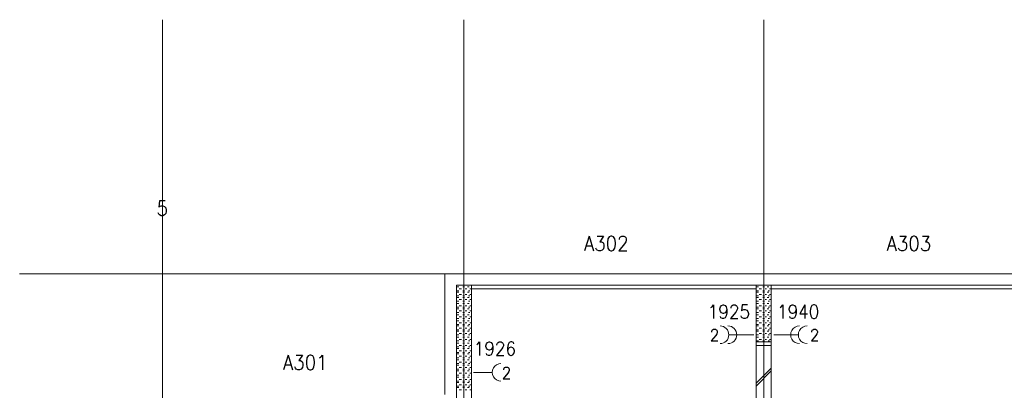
# Model space of a CAD drawing. Header units: metres. Extents: x -119 to 0, y 0 to 84.
# Tile 14 of 53: x -106 to -93, y 57 to 62. Entities that reach past the tile are written whole.
import ezdxf
from ezdxf.enums import TextEntityAlignment as Align

# ---------------------------------------------------------------- set-up
doc = ezdxf.new("R2010")
doc.units = ezdxf.units.M
doc.header["$MEASUREMENT"] = 0
doc.layers.add('Level 1', color=1, linetype='Continuous', lineweight=0)
doc.styles.add('Style-STANDARD', font='STANDARD.shx')

msp = doc.modelspace()

# ---------------------------------------------------------------- linework, layer by layer
at = {"layer": 'Level 1', "color": 11, "linetype": 'Continuous', "lineweight": 0}
for p, q in [((-104.555, 62.078), (-104.555, 35.354)), ((-100.551, 62.078), (-100.551, 35.323)), ((-96.563, 62.078), (-96.563, 35.354)), ((-106.454, 58.702), (-6.907, 58.702))]:
    msp.add_line(p, q, dxfattribs=at)
at = {"layer": 'Level 1', "color": 1, "linetype": 'Continuous', "lineweight": 0}
for p, q in [((-100.801, 58.702), (-100.801, 57.1)), ((-100.801, 58.702), (-44.367, 58.702)), ((-100.649, 58.554), (-100.649, 51.17)), ((-100.649, 58.554), (-44.515, 58.554)), ((-100.641, 58.531), (-100.618, 58.531)), ((-100.563, 58.531), (-100.54, 58.531)), ((-100.501, 58.531), (-100.481, 58.531)), ((-100.45, 58.554), (-100.45, 51.17)), ((-96.665, 58.554), (-96.665, 51.17)), ((-96.657, 58.531), (-96.633, 58.531)), ((-96.575, 58.531), (-96.552, 58.531)), ((-96.516, 58.531), (-96.497, 58.531)), ((-96.466, 58.554), (-96.466, 51.17)), ((-100.641, 58.48), (-100.618, 58.48)), ((-100.641, 58.46), (-100.618, 58.46)), ((-100.641, 58.41), (-100.618, 58.41)), ((-100.641, 58.39), (-100.618, 58.39)), ((-100.61, 58.503), (-100.582, 58.503)), ((-100.61, 58.429), (-100.582, 58.429)), ((-100.563, 58.48), (-100.54, 58.48)), ((-100.563, 58.46), (-100.54, 58.46)), ((-100.563, 58.41), (-100.54, 58.41)), ((-100.563, 58.39), (-100.54, 58.39)), ((-100.532, 58.503), (-100.512, 58.503)), ((-100.532, 58.429), (-100.512, 58.429)), ((-100.501, 58.46), (-100.481, 58.46)), ((-100.501, 58.39), (-100.481, 58.39)), ((-100.489, 58.48), (-100.469, 58.48)), ((-100.489, 58.41), (-100.469, 58.41)), ((-100.469, 58.503), (-100.458, 58.503)), ((-100.469, 58.429), (-100.458, 58.429)), ((-100.45, 58.503), (-96.665, 58.503)), ((-96.657, 58.48), (-96.633, 58.48)), ((-96.657, 58.46), (-96.633, 58.46)), ((-96.657, 58.41), (-96.633, 58.41)), ((-96.657, 58.39), (-96.633, 58.39)), ((-96.626, 58.503), (-96.594, 58.503)), ((-96.626, 58.429), (-96.594, 58.429)), ((-96.575, 58.48), (-96.552, 58.48)), ((-96.575, 58.46), (-96.552, 58.46)), ((-96.575, 58.41), (-96.552, 58.41)), ((-96.575, 58.39), (-96.552, 58.39)), ((-96.544, 58.503), (-96.528, 58.503)), ((-96.544, 58.429), (-96.528, 58.429)), ((-96.516, 58.46), (-96.497, 58.46)), ((-96.516, 58.39), (-96.497, 58.39)), ((-96.505, 58.48), (-96.485, 58.48)), ((-96.505, 58.41), (-96.485, 58.41)), ((-96.485, 58.503), (-96.474, 58.503)), ((-96.485, 58.429), (-96.474, 58.429)), ((-96.466, 58.503), (-92.669, 58.503)), ((-100.641, 58.343), (-100.618, 58.343)), ((-100.641, 58.312), (-100.618, 58.312)), ((-100.641, 58.262), (-100.618, 58.262)), ((-100.61, 58.363), (-100.582, 58.363)), ((-100.61, 58.281), (-100.582, 58.281)), ((-100.563, 58.343), (-100.54, 58.343)), ((-100.563, 58.312), (-100.54, 58.312)), ((-100.563, 58.262), (-100.54, 58.262)), ((-100.532, 58.363), (-100.512, 58.363)), ((-100.532, 58.281), (-100.512, 58.281)), ((-100.501, 58.312), (-100.481, 58.312)), ((-100.489, 58.343), (-100.469, 58.343)), ((-100.489, 58.262), (-100.469, 58.262)), ((-100.469, 58.363), (-100.458, 58.363)), ((-100.469, 58.281), (-100.458, 58.281)), ((-96.657, 58.343), (-96.633, 58.343)), ((-96.657, 58.312), (-96.633, 58.312)), ((-96.657, 58.262), (-96.633, 58.262)), ((-96.626, 58.363), (-96.594, 58.363)), ((-96.626, 58.281), (-96.594, 58.281)), ((-96.575, 58.343), (-96.552, 58.343)), ((-96.575, 58.312), (-96.552, 58.312)), ((-96.575, 58.262), (-96.552, 58.262)), ((-96.544, 58.363), (-96.528, 58.363)), ((-96.544, 58.281), (-96.528, 58.281)), ((-96.516, 58.312), (-96.497, 58.312)), ((-96.505, 58.343), (-96.485, 58.343)), ((-96.505, 58.262), (-96.485, 58.262)), ((-96.485, 58.363), (-96.474, 58.363)), ((-96.485, 58.281), (-96.474, 58.281)), ((-100.641, 58.238), (-100.618, 58.238)), ((-100.641, 58.191), (-100.618, 58.191)), ((-100.641, 58.16), (-100.618, 58.16)), ((-100.61, 58.215), (-100.582, 58.215)), ((-100.61, 58.133), (-100.582, 58.133)), ((-100.563, 58.238), (-100.54, 58.238)), ((-100.563, 58.191), (-100.54, 58.191)), ((-100.563, 58.16), (-100.54, 58.16)), ((-100.532, 58.215), (-100.512, 58.215)), ((-100.532, 58.133), (-100.512, 58.133)), ((-100.501, 58.238), (-100.481, 58.238)), ((-100.501, 58.16), (-100.481, 58.16)), ((-100.489, 58.191), (-100.469, 58.191)), ((-100.469, 58.215), (-100.458, 58.215)), ((-100.469, 58.133), (-100.458, 58.133)), ((-96.657, 58.238), (-96.633, 58.238)), ((-96.657, 58.191), (-96.633, 58.191)), ((-96.657, 58.16), (-96.633, 58.16)), ((-96.626, 58.215), (-96.594, 58.215)), ((-96.626, 58.133), (-96.594, 58.133)), ((-96.575, 58.238), (-96.552, 58.238)), ((-96.575, 58.191), (-96.552, 58.191)), ((-96.575, 58.16), (-96.552, 58.16)), ((-96.544, 58.215), (-96.528, 58.215)), ((-96.544, 58.133), (-96.528, 58.133)), ((-96.516, 58.238), (-96.497, 58.238)), ((-96.516, 58.16), (-96.497, 58.16)), ((-96.505, 58.191), (-96.485, 58.191)), ((-96.485, 58.215), (-96.474, 58.215)), ((-96.485, 58.133), (-96.474, 58.133)), ((-100.641, 58.109), (-100.618, 58.109)), ((-100.641, 58.078), (-100.618, 58.078)), ((-100.641, 58.032), (-100.618, 58.032)), ((-100.641, 58.012), (-100.618, 58.012)), ((-100.61, 58.055), (-100.582, 58.055)), ((-100.563, 58.109), (-100.54, 58.109)), ((-100.563, 58.078), (-100.54, 58.078)), ((-100.563, 58.032), (-100.54, 58.032)), ((-100.563, 58.012), (-100.54, 58.012)), ((-100.532, 58.055), (-100.512, 58.055)), ((-100.501, 58.078), (-100.481, 58.078)), ((-100.501, 58.012), (-100.481, 58.012)), ((-100.489, 58.109), (-100.469, 58.109)), ((-100.489, 58.032), (-100.469, 58.032)), ((-100.469, 58.055), (-100.458, 58.055)), ((-96.657, 58.109), (-96.633, 58.109)), ((-96.657, 58.078), (-96.633, 58.078)), ((-96.657, 58.032), (-96.633, 58.032)), ((-96.657, 58.012), (-96.633, 58.012)), ((-96.626, 58.055), (-96.594, 58.055)), ((-96.575, 58.109), (-96.552, 58.109)), ((-96.575, 58.078), (-96.552, 58.078)), ((-96.575, 58.032), (-96.552, 58.032)), ((-96.575, 58.012), (-96.552, 58.012)), ((-96.544, 58.055), (-96.528, 58.055)), ((-96.516, 58.078), (-96.497, 58.078)), ((-96.516, 58.012), (-96.497, 58.012)), ((-96.505, 58.109), (-96.485, 58.109)), ((-96.505, 58.032), (-96.485, 58.032)), ((-96.485, 58.055), (-96.474, 58.055)), ((-100.641, 57.961), (-100.618, 57.961)), ((-100.641, 57.942), (-100.618, 57.942)), ((-100.641, 57.895), (-100.618, 57.895)), ((-100.641, 57.864), (-100.618, 57.864)), ((-100.61, 57.981), (-100.582, 57.981)), ((-100.61, 57.911), (-100.582, 57.911)), ((-100.563, 57.961), (-100.54, 57.961)), ((-100.563, 57.942), (-100.54, 57.942)), ((-100.563, 57.895), (-100.54, 57.895)), ((-100.563, 57.864), (-100.54, 57.864)), ((-100.532, 57.981), (-100.512, 57.981)), ((-100.532, 57.911), (-100.512, 57.911)), ((-100.501, 57.942), (-100.481, 57.942)), ((-100.501, 57.864), (-100.481, 57.864)), ((-100.489, 57.961), (-100.469, 57.961)), ((-100.489, 57.895), (-100.469, 57.895)), ((-100.469, 57.981), (-100.458, 57.981)), ((-100.469, 57.911), (-100.458, 57.911)), ((-97.019, 57.895), (-96.696, 57.895)), ((-96.657, 57.961), (-96.633, 57.961)), ((-96.657, 57.942), (-96.633, 57.942)), ((-96.657, 57.895), (-96.633, 57.895)), ((-96.657, 57.864), (-96.633, 57.864)), ((-96.626, 57.981), (-96.594, 57.981)), ((-96.626, 57.911), (-96.594, 57.911)), ((-96.575, 57.961), (-96.552, 57.961)), ((-96.575, 57.942), (-96.552, 57.942)), ((-96.575, 57.895), (-96.552, 57.895)), ((-96.575, 57.864), (-96.552, 57.864)), ((-96.544, 57.981), (-96.528, 57.981)), ((-96.544, 57.911), (-96.528, 57.911)), ((-96.516, 57.942), (-96.497, 57.942)), ((-96.516, 57.864), (-96.497, 57.864)), ((-96.505, 57.961), (-96.485, 57.961)), ((-96.505, 57.895), (-96.485, 57.895)), ((-96.485, 57.981), (-96.474, 57.981)), ((-96.485, 57.911), (-96.474, 57.911)), ((-96.107, 57.895), (-96.431, 57.895)), ((-100.641, 57.813), (-100.618, 57.813)), ((-100.641, 57.782), (-100.618, 57.782)), ((-100.641, 57.735), (-100.618, 57.735)), ((-100.61, 57.833), (-100.582, 57.833)), ((-100.61, 57.751), (-100.582, 57.751)), ((-100.563, 57.813), (-100.54, 57.813)), ((-100.563, 57.782), (-100.54, 57.782)), ((-100.563, 57.735), (-100.54, 57.735)), ((-100.532, 57.833), (-100.512, 57.833)), ((-100.532, 57.751), (-100.512, 57.751)), ((-100.501, 57.782), (-100.481, 57.782)), ((-100.489, 57.813), (-100.469, 57.813)), ((-100.489, 57.735), (-100.469, 57.735)), ((-100.469, 57.833), (-100.458, 57.833)), ((-100.469, 57.751), (-100.458, 57.751)), ((-96.665, 57.801), (-96.466, 57.801)), ((-96.665, 57.751), (-96.466, 57.751)), ((-96.657, 57.813), (-96.633, 57.813)), ((-96.626, 57.833), (-96.594, 57.833)), ((-96.575, 57.813), (-96.552, 57.813)), ((-96.544, 57.833), (-96.528, 57.833)), ((-96.505, 57.813), (-96.485, 57.813)), ((-96.485, 57.833), (-96.474, 57.833)), ((-100.641, 57.712), (-100.618, 57.712)), ((-100.641, 57.661), (-100.618, 57.661)), ((-100.641, 57.642), (-100.618, 57.642)), ((-100.641, 57.591), (-100.618, 57.591)), ((-100.61, 57.681), (-100.582, 57.681)), ((-100.61, 57.61), (-100.582, 57.61)), ((-100.563, 57.712), (-100.54, 57.712)), ((-100.563, 57.661), (-100.54, 57.661)), ((-100.563, 57.642), (-100.54, 57.642)), ((-100.563, 57.591), (-100.54, 57.591)), ((-100.532, 57.681), (-100.512, 57.681)), ((-100.532, 57.61), (-100.512, 57.61)), ((-100.501, 57.712), (-100.481, 57.712)), ((-100.501, 57.642), (-100.481, 57.642)), ((-100.489, 57.661), (-100.469, 57.661)), ((-100.489, 57.591), (-100.469, 57.591)), ((-100.469, 57.681), (-100.458, 57.681)), ((-100.469, 57.61), (-100.458, 57.61)), ((-100.641, 57.564), (-100.618, 57.564)), ((-100.641, 57.513), (-100.618, 57.513)), ((-100.641, 57.493), (-100.618, 57.493)), ((-100.61, 57.533), (-100.582, 57.533)), ((-100.61, 57.462), (-100.582, 57.462)), ((-100.563, 57.564), (-100.54, 57.564)), ((-100.563, 57.513), (-100.54, 57.513)), ((-100.563, 57.493), (-100.54, 57.493)), ((-100.532, 57.533), (-100.512, 57.533)), ((-100.532, 57.462), (-100.512, 57.462)), ((-100.501, 57.564), (-100.481, 57.564)), ((-100.501, 57.493), (-100.481, 57.493)), ((-100.489, 57.513), (-100.469, 57.513)), ((-100.469, 57.533), (-100.458, 57.533)), ((-100.469, 57.462), (-100.458, 57.462)), ((-100.641, 57.439), (-100.618, 57.439)), ((-100.641, 57.416), (-100.618, 57.416)), ((-100.641, 57.361), (-100.618, 57.361)), ((-100.641, 57.334), (-100.618, 57.334)), ((-100.61, 57.384), (-100.582, 57.384)), ((-100.563, 57.439), (-100.54, 57.439)), ((-100.563, 57.416), (-100.54, 57.416)), ((-100.563, 57.361), (-100.54, 57.361)), ((-100.563, 57.334), (-100.54, 57.334)), ((-100.532, 57.384), (-100.512, 57.384)), ((-100.501, 57.416), (-100.481, 57.416)), ((-100.501, 57.334), (-100.481, 57.334)), ((-100.489, 57.439), (-100.469, 57.439)), ((-100.489, 57.361), (-100.469, 57.361)), ((-100.469, 57.384), (-100.458, 57.384)), ((-100.423, 57.396), (-100.177, 57.396)), ((-96.466, 57.451), (-96.665, 57.252)), ((-96.466, 57.416), (-96.665, 57.213)), ((-100.641, 57.279), (-100.618, 57.279)), ((-100.641, 57.26), (-100.618, 57.26)), ((-100.641, 57.213), (-100.618, 57.213)), ((-100.61, 57.303), (-100.582, 57.303)), ((-100.61, 57.232), (-100.582, 57.232)), ((-100.563, 57.279), (-100.54, 57.279)), ((-100.563, 57.26), (-100.54, 57.26)), ((-100.563, 57.213), (-100.54, 57.213)), ((-100.532, 57.303), (-100.512, 57.303)), ((-100.532, 57.232), (-100.512, 57.232)), ((-100.501, 57.26), (-100.481, 57.26)), ((-100.489, 57.279), (-100.469, 57.279)), ((-100.489, 57.213), (-100.469, 57.213)), ((-100.469, 57.303), (-100.458, 57.303)), ((-100.469, 57.232), (-100.458, 57.232)), ((-100.641, 57.193), (-100.618, 57.193)), ((-100.61, 57.162), (-100.582, 57.162)), ((-100.563, 57.193), (-100.54, 57.193)), ((-100.532, 57.162), (-100.512, 57.162)), ((-100.501, 57.193), (-100.481, 57.193)), ((-100.469, 57.162), (-100.458, 57.162))]:
    msp.add_line(p, q, dxfattribs=at)
for centre, start, end in [((-97.144, 57.895), 270.0001, 90), ((-97.039, 57.895), 270.0001, 90), ((-96.088, 57.895), 90, 270.0002), ((-95.986, 57.895), 90, 270.0002), ((-100.056, 57.396), 90, 270.0001)]:
    msp.add_arc(centre, 0.117, start, end, dxfattribs=at)

# ---------------------------------------------------------------- texts
at = {"layer": 'Level 1', "color": 1, "linetype": 'Continuous', "lineweight": 0, "style": 'Style-STANDARD'}
for s, height, p in [('5', 0.196, (-104.558, 59.476)), ('A302', 0.1949, (-98.657, 59.01)), ('A303', 0.1949, (-94.634, 59.01)), ('1925', 0.1799, (-97.026, 58.111)), ('1940', 0.1799, (-96.106, 58.111)), ('2', 0.156, (-97.218, 57.813)), ('2', 0.156, (-95.887, 57.813)), ('1926', 0.1799, (-100.137, 57.621)), ('A301', 0.1949, (-102.658, 57.431)), ('2', 0.156, (-99.983, 57.31))]:
    msp.add_text(s, height=height, dxfattribs=at).set_placement(p, align=Align.CENTER)

doc.saveas('drawing.dxf')
